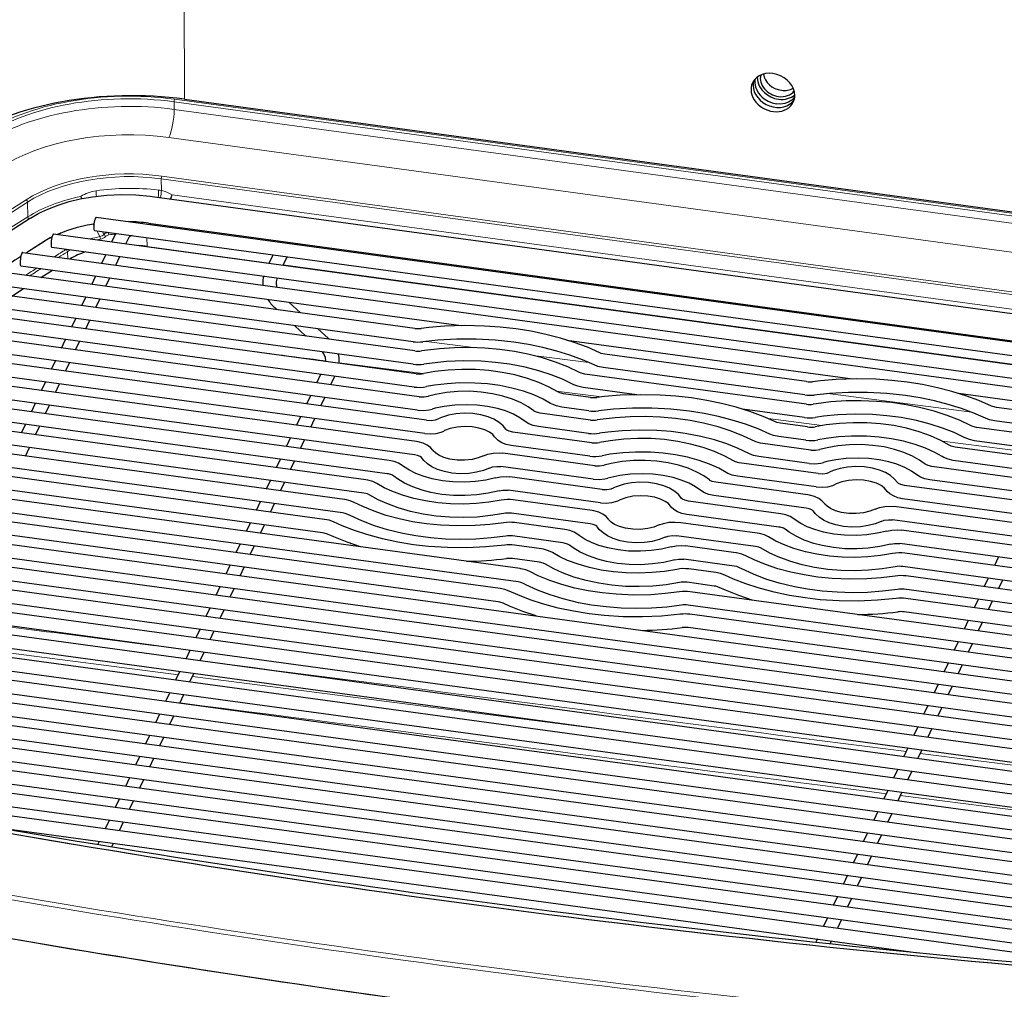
# Model space of a CAD drawing. Extents: x -26 to 514, y -3 to 930.
# Tile 3 of 9: x 113 to 259, y 97 to 241. Entities that reach past the tile are written whole.
import ezdxf

# ---------------------------------------------------------------- set-up
doc = ezdxf.new("R2010")
doc.units = 0

msp = doc.modelspace()

# ---------------------------------------------------------------- linework, layer by layer
at = {"color": 7, "lineweight": 15}
for p, q in [((137.291031, 275.775116), (137.485306, 228.908264)), ((135.923294, 228.529953), (315.029572, 204.145767)), ((135.923294, 228.529953), (135.960205, 227.415009)), ((135.996429, 228.92099), (315.102692, 204.536819)), ((314.95755, 203.045654), (135.960205, 227.415009)), ((314.173706, 198.866653), (135.176346, 223.236008)), ((134.022217, 217.10527), (134.066483, 215.360397)), ((134.022217, 217.10527), (309.944824, 193.154526)), ((134.095764, 217.501617), (310.018372, 193.550873)), ((114.190765, 213.648193), (114.245285, 211.481094)), ((135.626755, 214.727509), (308.292877, 191.220123)), ((130.298447, 210.697311), (130.256073, 210.60788)), ((132.456039, 210.308365), (132.533722, 210.456329)), ((123.928452, 210.405807), (123.936264, 210.391174)), ((124.023575, 210.222046), (123.936218, 210.391296)), ((124.902496, 208.519485), (124.458954, 209.378677)), ((125.522232, 208.859711), (125.314453, 209.262207)), ((133.200699, 210.206985), (133.278381, 210.35495)), ((134.023041, 210.253571), (133.945358, 210.105606)), ((131.932983, 207.064865), (131.891174, 208.366821)), ((133.063278, 208.173691), (150.628143, 205.782349)), ((151.634644, 207.855865), (151.564072, 207.70694)), ((153.668579, 207.578949), (153.598022, 207.430023)), ((154.139709, 207.514816), (154.069138, 207.365891)), ((119.918793, 206.642899), (119.880554, 206.618637)), ((120.14122, 205.277145), (120.109207, 206.27951)), ((154.209915, 207.408524), (154.182404, 207.350464)), ((152.707184, 205.499298), (286.224457, 187.321762)), ((180.386642, 192.053802), (173.329285, 192.97554)), ((197.49527, 189.824127), (189.247772, 190.898209)), ((172.841553, 188.184143), (160.448135, 189.806839)), ((199.354721, 184.725967), (192.659454, 185.597809)), ((254.31073, 182.45285), (232.974548, 185.216446)), ((232.073013, 180.476013), (224.119217, 181.507797)), ((265.765442, 176.112503), (249.913971, 178.164154)), ((100.666, 148.108749), (136.576889, 143.4888)), ((138.662949, 143.220581), (204.413345, 134.769287)), ((132.919922, 139.813309), (134.725311, 139.581116)), ((246.669327, 131.810699), (282.582428, 127.195496)), ((243.713196, 125.57193), (279.626373, 120.956894))]:
    msp.add_line(p, q, dxfattribs=at)
at = {"color": 7, "lineweight": 30}
for p, q in [((137.485306, 228.908264), (312.236481, 205.115036)), ((132.670532, 214.474609), (309.05542, 190.460922)), ((124.39241, 211.406189), (314.227264, 185.561386)), ((132.130936, 210.511169), (308.515839, 186.497482)), ((124.12262, 209.424469), (313.957458, 183.579666)), ((126.706711, 207.737213), (127.301147, 208.99173)), ((116.800674, 207.892105), (114.021866, 206.110275)), ((118.056808, 208.914841), (317.577118, 181.751419)), ((128.785751, 207.454163), (129.244156, 208.4216)), ((151.402939, 207.887405), (151.332367, 207.73848)), ((113.464584, 206.186142), (319.183563, 178.178818)), ((117.787018, 206.933121), (317.307312, 179.769699)), ((131.932983, 207.064865), (150.066086, 204.596161)), ((154.209503, 207.50531), (154.209915, 207.408524)), ((125.213821, 204.586548), (125.808258, 205.84108)), ((127.292862, 204.303497), (127.887299, 205.558029)), ((150.048645, 204.559357), (150.643082, 205.813873)), ((152.127686, 204.276306), (152.722122, 205.530823)), ((171.680923, 194.906464), (109.259781, 203.404694)), ((113.194794, 204.204422), (178.527451, 195.309799)), ((116.166275, 202.464417), (117.886185, 203.56572)), ((152.145126, 204.31311), (285.662415, 186.135574)), ((123.720947, 201.435898), (124.315384, 202.69043)), ((125.799988, 201.152847), (126.394424, 202.407379)), ((171.662964, 191.555008), (104.376984, 200.715561)), ((171.411133, 192.924744), (108.98999, 201.422974)), ((111.861694, 199.696564), (113.573135, 200.799011)), ((122.228073, 198.285248), (122.822495, 199.539764)), ((124.307114, 198.002197), (124.901535, 199.256714)), ((154.67691, 197.221436), (152.957413, 198.791)), ((171.841949, 188.176727), (100.462753, 197.894562)), ((171.393173, 189.573288), (104.107193, 198.733841)), ((151.190277, 197.696121), (150.882812, 197.976761)), ((171.572159, 186.195023), (100.192947, 195.912842)), ((120.735184, 195.134583), (121.32962, 196.389114)), ((122.814224, 194.851547), (123.408661, 196.106064)), ((172.327347, 184.756744), (96.064224, 195.139481)), ((155.508667, 193.754303), (153.789169, 195.323853)), ((158.810974, 193.447861), (157.275803, 194.849167)), ((172.057556, 182.775024), (95.794434, 193.157776)), ((119.24231, 191.983932), (119.836746, 193.238464)), ((121.32135, 191.700882), (121.915787, 192.955414)), ((194.218872, 193.173508), (236.640152, 187.398117)), ((173.397003, 181.257217), (91.66571, 192.384415)), ((173.127213, 179.275497), (91.39592, 190.402695)), ((117.74942, 188.833282), (118.343857, 190.087814)), ((158.456558, 189.999069), (158.459137, 190.10347)), ((229.79364, 186.994781), (199.868744, 191.068863)), ((171.904114, 178.106567), (87.751465, 189.563416)), ((119.828461, 188.550232), (120.422897, 189.804764)), ((229.523834, 185.013062), (199.598969, 189.087143)), ((171.634323, 176.124847), (87.481674, 187.581696)), ((157.112427, 186.828156), (157.706863, 188.082687)), ((159.191467, 186.545105), (159.785889, 187.799637)), ((229.775665, 183.643326), (196.900955, 188.119003)), ((167.848709, 175.304779), (83.352951, 186.80835)), ((116.256546, 185.682632), (116.850983, 186.937149)), ((118.335587, 185.399582), (118.930023, 186.654099)), ((204.598038, 185.052658), (196.631165, 186.137299)), ((167.578918, 173.323074), (83.08316, 184.82663)), ((155.619537, 183.677505), (156.213974, 184.932037)), ((157.698578, 183.394455), (158.293015, 184.648987)), ((197.751526, 184.649307), (193.736206, 185.195969)), ((252.331573, 185.261841), (318.913788, 176.197098)), ((164.377548, 172.423462), (79.438721, 183.98735)), ((114.763672, 182.531967), (115.358109, 183.786499)), ((116.842712, 182.248917), (117.437134, 183.503448)), ((197.48172, 182.667587), (193.466431, 183.214249)), ((229.50589, 181.661606), (220.289459, 182.916367)), ((320.402618, 174.658951), (257.981476, 183.157181)), ((164.107758, 170.441742), (79.168915, 182.00563)), ((154.126663, 180.526855), (154.7211, 181.781372)), ((156.205704, 180.243805), (156.80014, 181.498322)), ((197.733551, 181.297852), (190.265045, 182.314651)), ((161.212814, 169.500427), (75.524475, 181.166336)), ((113.270782, 179.381317), (113.865219, 180.635849)), ((115.349823, 179.098267), (115.94426, 180.352798)), ((197.463776, 179.316132), (189.99527, 180.332932)), ((229.954651, 180.26506), (225.939346, 180.811722)), ((322.299652, 171.046783), (255.013672, 180.207336)), ((320.132812, 172.677231), (257.71167, 181.175476)), ((158.24501, 166.550568), (70.835388, 178.450836)), ((160.943008, 167.518707), (75.254684, 179.184631)), ((152.633789, 177.37619), (153.22821, 178.630722)), ((154.712814, 177.093155), (155.307251, 178.347672)), ((197.912537, 177.919586), (186.209641, 179.512863)), ((229.684875, 178.28334), (225.669556, 178.830002)), ((113.856949, 175.947617), (114.451385, 177.202133)), ((197.642761, 175.937866), (185.93985, 177.531143)), ((230.440063, 176.845078), (222.971558, 177.861862)), ((323.228119, 167.566467), (251.848923, 177.284286)), ((322.029846, 169.065063), (254.743866, 178.225616)), ((187.283401, 159.243271), (66.630585, 175.669388)), ((157.97522, 164.568848), (70.565598, 176.469116)), ((151.1409, 174.22554), (151.735336, 175.480072)), ((198.397949, 174.499603), (184.716766, 176.362213)), ((230.170258, 174.863358), (222.701752, 175.880142)), ((153.21994, 173.94249), (153.814377, 175.197021)), ((198.128143, 172.517883), (184.446976, 174.380493)), ((231.509705, 173.345551), (219.806808, 174.938828)), ((324.640869, 164.020233), (248.377762, 174.402969)), ((322.958344, 165.584747), (251.579132, 175.302582)), ((184.315598, 156.293427), (62.619492, 172.861572)), ((187.013611, 157.261551), (66.360794, 173.687668)), ((199.46759, 171.000076), (185.786423, 172.862686)), ((231.239914, 171.363831), (219.537018, 172.957108)), ((149.648026, 171.07489), (150.242462, 172.329407)), ((151.727066, 170.79184), (152.321503, 172.046371)), ((230.01683, 170.194901), (216.335648, 172.057495)), ((326.05365, 160.473999), (244.322357, 171.601181)), ((324.371094, 162.038513), (248.107971, 172.421249)), ((58.511536, 170.06694), (335.321747, 132.380997)), ((184.045807, 154.311707), (62.349701, 170.879852)), ((199.1978, 169.018356), (185.516617, 170.880966)), ((229.74704, 168.213181), (216.065857, 170.075775)), ((325.783844, 158.492279), (244.052551, 169.619461)), ((58.24173, 168.08522), (335.051941, 130.399277)), ((148.155136, 167.92424), (148.749573, 169.178757)), ((150.234177, 167.64119), (150.828613, 168.895706)), ((197.974701, 167.849426), (186.27182, 169.442703)), ((225.961426, 167.393112), (212.280243, 169.255722)), ((326.982117, 156.993683), (242.829468, 168.450531)), ((54.500427, 167.259125), (336.347076, 128.887497)), ((197.704926, 165.867706), (186.002014, 167.460983)), ((225.69162, 165.411392), (212.010437, 167.274002)), ((54.230652, 165.277405), (336.077271, 126.905777)), ((146.662262, 164.773575), (147.256699, 166.028107)), ((148.741302, 164.490524), (149.335739, 165.745056)), ((193.919312, 165.047638), (186.45079, 166.064423)), ((222.490265, 164.51178), (210.787354, 166.105057)), ((326.712341, 155.011963), (242.559692, 166.468811)), ((50.489349, 164.451309), (337.372406, 125.394012)), ((193.649506, 163.065918), (186.181, 164.082718)), ((222.220459, 162.530075), (210.517578, 164.123337)), ((328.394867, 153.447449), (243.899124, 164.951004)), ((50.219543, 162.469589), (337.102631, 123.412292)), ((145.169388, 161.622925), (145.763809, 162.877457)), ((147.248428, 161.339874), (147.84285, 162.594406)), ((190.448151, 162.166321), (186.432831, 162.712967)), ((219.325516, 161.588745), (211.85701, 162.60553)), ((328.125092, 151.465729), (243.629333, 162.969284)), ((46.575104, 161.63031), (338.300903, 121.913696)), ((329.323364, 149.967133), (244.384521, 161.531021)), ((258.275299, 160.975327), (257.680878, 159.72081)), ((46.305298, 159.64859), (338.031097, 119.931976)), ((143.676498, 158.472275), (144.270935, 159.726791)), ((145.755539, 158.189224), (146.349976, 159.443741)), ((190.178345, 160.184601), (186.16304, 160.731262)), ((219.055725, 159.607025), (211.587219, 160.62381)), ((329.053558, 147.985428), (244.114731, 159.549301)), ((42.563995, 158.822495), (339.326233, 118.420212)), ((216.357727, 158.638885), (212.342407, 159.185547)), ((330.251831, 146.486832), (244.563507, 158.152756)), ((42.29422, 156.840775), (339.056427, 116.438492)), ((142.183624, 155.321609), (142.778061, 156.576141)), ((216.087921, 156.657181), (212.072617, 157.203827)), ((256.78241, 157.824677), (256.187988, 156.570145)), ((258.86145, 157.541626), (258.267029, 156.287094)), ((38.843475, 155.975128), (340.061005, 114.966278)), ((144.262665, 155.038574), (144.857101, 156.293091)), ((333.174194, 139.381165), (212.521393, 155.807281)), ((329.982056, 144.505112), (244.293701, 156.171036)), ((38.573669, 153.993408), (339.791199, 112.984558)), ((332.904419, 137.399445), (212.251587, 153.825562)), ((331.95517, 142.901031), (244.545532, 154.8013)), ((255.289536, 154.674026), (254.695099, 153.419495)), ((257.368591, 154.390976), (256.774139, 153.136444)), ((38.125427, 152.718979), (337.793274, 111.921112)), ((140.690735, 152.170959), (141.285172, 153.425491)), ((142.769775, 151.887909), (143.364212, 153.142441)), ((334.199554, 135.88768), (212.503418, 152.455826)), ((331.685364, 140.919312), (244.275757, 152.81958)), ((37.855621, 150.737259), (336.882233, 110.026688)), ((253.796661, 151.523361), (253.202225, 150.268845)), ((255.875702, 151.240311), (255.281265, 149.985794)), ((139.197861, 149.020309), (139.792297, 150.274841)), ((141.276901, 148.737259), (141.871338, 149.991791)), ((333.929749, 133.90596), (212.233643, 150.474106)), ((42.153259, 148.816711), (330.779694, 109.522064)), ((252.303772, 148.372711), (251.709351, 147.118195)), ((254.382812, 148.089661), (253.788391, 146.835144)), ((41.883453, 146.834991), (328.848358, 107.766556)), ((137.704987, 145.869659), (138.299408, 147.124176)), ((139.784027, 145.586609), (140.378448, 146.841125)), ((47.827606, 144.690292), (322.119598, 107.347183)), ((250.810898, 145.222061), (250.216461, 143.967529)), ((252.889938, 144.939011), (252.295502, 143.684479)), ((136.212097, 142.718994), (136.806534, 143.973526)), ((138.291138, 142.435944), (138.885574, 143.690475)), ((47.616699, 142.700546), (320.010345, 105.615891)), ((249.318024, 142.071411), (248.723587, 140.816879)), ((251.397064, 141.788361), (250.802628, 140.533829)), ((54.083099, 140.484741), (312.878357, 105.251419)), ((134.719223, 139.568344), (135.31366, 140.822876)), ((136.798264, 139.285294), (137.3927, 140.539825)), ((247.825134, 138.920746), (247.230713, 137.666229)), ((53.977875, 138.480621), (310.650848, 103.536224)), ((133.226334, 136.417694), (133.82077, 137.672211)), ((135.305374, 136.134644), (135.899811, 137.38916)), ((249.904175, 138.637695), (249.309753, 137.383179)), ((60.919693, 136.200089), (303.055969, 103.234772)), ((131.733459, 133.267029), (132.327896, 134.521561)), ((246.33226, 135.770096), (245.737823, 134.515564)), ((248.411301, 135.487045), (247.816864, 134.232513)), ((60.938187, 134.179123), (300.692749, 101.538055)), ((133.8125, 132.983994), (134.406937, 134.23851)), ((68.627991, 131.796753), (292.361908, 101.336792)), ((244.839386, 132.619446), (244.244949, 131.364914)), ((246.918427, 132.336395), (246.323975, 131.081863)), ((130.240585, 130.116379), (130.835022, 131.370911)), ((132.319626, 129.833328), (132.914047, 131.08786)), ((69.708069, 129.631256), (288.891815, 99.790771)), ((243.346497, 129.468781), (242.752075, 128.214264)), ((245.425537, 129.18573), (244.831116, 127.931213)), ((128.747696, 126.965729), (129.342133, 128.220261)), ((130.826736, 126.682678), (131.421173, 127.93721)), ((86.796585, 125.969315), (271.207581, 100.862915)), ((241.853622, 126.31813), (241.259186, 125.063614)), ((243.932663, 126.03508), (243.338226, 124.780563)), ((127.254822, 123.815079), (127.849258, 125.069595)), ((129.333862, 123.532028), (129.928299, 124.786545)), ((240.360748, 123.16748), (239.766296, 121.912949)), ((242.439789, 122.88443), (241.845337, 121.629898)), ((125.761948, 120.664413), (126.356369, 121.918945)), ((127.840973, 120.381363), (128.43541, 121.635895)), ((109.211411, 120.899231), (246.368042, 102.226227)), ((238.867859, 120.01683), (238.273422, 118.762299)), ((124.633591, 118.283081), (124.863495, 118.768295)), ((126.686554, 117.945007), (126.942535, 118.485245)), ((240.946899, 119.73378), (240.352463, 118.479248)), ((237.374969, 116.866165), (236.780548, 115.611649)), ((239.45401, 116.583115), (238.859589, 115.328598)), ((235.882111, 113.715515), (235.287659, 112.460983)), ((237.961151, 113.432465), (237.366699, 112.177933)), ((234.389221, 110.564865), (233.794785, 109.310333)), ((236.468262, 110.281815), (235.873825, 109.027283)), ((232.896332, 107.4142), (232.30191, 106.159683)), ((234.975372, 107.131149), (234.380951, 105.876633)), ((231.403458, 104.26355), (231.182404, 103.797028)), ((233.482498, 103.980499), (233.28891, 103.571945))]:
    msp.add_line(p, q, dxfattribs=at)
for points in [[(222.196686, 231.950897), (222.14621, 231.654663), (222.135498, 231.349838), (222.233383, 230.729858), (222.399567, 230.289948), (222.641251, 229.867737), (222.952133, 229.474258), (223.225891, 229.204163), (223.530075, 228.959961), (224.087555, 228.622375), (224.693573, 228.378525), (225.323944, 228.23819)], [(222.483902, 232.204254), (222.50174, 231.783371), (222.618652, 231.279404), (222.835724, 230.787994), (223.145721, 230.325546), (223.538361, 229.90741), (224.000549, 229.547485), (224.516937, 229.257767), (225.069427, 229.048157), (225.640472, 228.925095)], [(228.037827, 229.202667), (227.628754, 228.786407), (227.110962, 228.472412), (226.557251, 228.286118), (225.953522, 228.206985), (225.323914, 228.23819)], [(114.644547, 211.261246), (115.882965, 211.980667), (117.195358, 212.610184), (118.739075, 213.213882), (120.372269, 213.721603), (121.981079, 214.110413), (123.846985, 214.440048), (125.96048, 214.671036), (128.104202, 214.760666), (130.250381, 214.70813), (132.371262, 214.51384), (132.670532, 214.474609)], [(118.57164, 208.844742), (120.010635, 209.420959), (121.589661, 209.90715), (123.058105, 210.248032), (124.045853, 210.424683)], [(129.69693, 208.665558), (129.371399, 208.515167), (129.244003, 208.41571), (129.236908, 208.407547)], [(199.130051, 191.274689), (197.277451, 192.087357), (195.317657, 192.816147), (193.262253, 193.457413), (191.123291, 194.007904), (188.913437, 194.464752), (186.645691, 194.825546), (184.333527, 195.088333), (181.990646, 195.251724), (179.0401, 195.31485), (176.090759, 195.220779), (173.750595, 195.032837), (172.591751, 194.901627)], [(198.271561, 189.468307), (196.527863, 190.233139), (194.671844, 190.923279), (192.715683, 191.533554), (190.672028, 192.059479), (188.554199, 192.497284), (186.3759, 192.843826), (183.589447, 193.14502), (180.758591, 193.296555), (177.911774, 193.296783), (175.077621, 193.145691), (172.838562, 192.916916)], [(196.10379, 188.354126), (194.395569, 189.175964), (192.560944, 189.90361), (190.615112, 190.532303), (188.457489, 191.084045), (186.454758, 191.476349), (184.274628, 191.784988), (182.051895, 191.981445), (179.805084, 192.064255), (177.552963, 192.032806), (175.314377, 191.887344), (173.107986, 191.628967), (172.672241, 191.563904)], [(158.459137, 190.10347), (158.390091, 190.592163), (158.17128, 191.109955), (157.983154, 191.399002)], [(195.169067, 186.585999), (193.59436, 187.34346), (191.885681, 188.021042), (190.059067, 188.611145), (188.021194, 189.132202), (185.710876, 189.571457), (183.625778, 189.84407), (181.499603, 190.009857), (178.921585, 190.065475), (176.346893, 189.964066), (174.228516, 189.76059), (172.978104, 189.587433)], [(199.868744, 191.068863), (199.32338, 191.195923), (199.130051, 191.274689)], [(192.86618, 185.47261), (191.612564, 186.172684), (190.075378, 186.869553), (188.399429, 187.472763), (186.530579, 187.990692), (184.638809, 188.374939), (182.667816, 188.643295), (180.655411, 188.789642), (178.625397, 188.812515), (176.601852, 188.7117), (174.608749, 188.488205), (172.988129, 188.209885)], [(199.598969, 189.087143), (198.828461, 189.254044), (198.271561, 189.468307)], [(196.900955, 188.119003), (196.350479, 188.247864), (196.10379, 188.354126)], [(257.242767, 183.363007), (255.390167, 184.175674), (253.430359, 184.904465), (251.374969, 185.545731), (249.235992, 186.096237), (247.026154, 186.55307), (244.758392, 186.913864), (242.446228, 187.176666), (240.103348, 187.340042), (237.152802, 187.403183), (234.203476, 187.309113), (231.863312, 187.12117), (230.704468, 186.98996)], [(191.817383, 183.769669), (190.709137, 184.388367), (189.324783, 185.015732), (187.793182, 185.566864), (186.066544, 186.045273), (184.305191, 186.402954), (182.460754, 186.654053), (180.571777, 186.791397), (178.345825, 186.805161), (176.44841, 186.691177), (174.587845, 186.46283), (173.380478, 186.248749)], [(196.631165, 186.137299), (195.869446, 186.301514), (195.252045, 186.543533), (195.169067, 186.585999)], [(172.327347, 184.756744), (173.026154, 184.732162), (173.642349, 184.828842), (173.680954, 184.839294)], [(189.306061, 182.653061), (188.46431, 183.249298), (187.42514, 183.832855), (186.138748, 184.392029), (184.749985, 184.845352), (183.211761, 185.203766), (181.529205, 185.450516), (179.802231, 185.562912), (178.063354, 185.539383), (176.345367, 185.380264), (174.743225, 185.101578), (173.680954, 184.839294)], [(193.736206, 185.195969), (193.171692, 185.329803), (192.86618, 185.47261)], [(225.200653, 181.017532), (223.348053, 181.8302), (221.388245, 182.55899), (219.332855, 183.200272), (217.193878, 183.750763), (214.984039, 184.207611), (212.716278, 184.56839), (210.404114, 184.831192), (208.061234, 184.994568), (205.110687, 185.057709), (202.161362, 184.963638), (199.821198, 184.775696), (198.662354, 184.644485)], [(254.216507, 180.442459), (252.50827, 181.264282), (250.673645, 181.991928), (248.727814, 182.620621), (246.57019, 183.172363), (244.567474, 183.564667), (242.387329, 183.873322), (240.164612, 184.069763), (237.917786, 184.152573), (235.66568, 184.12114), (233.427078, 183.975677), (231.220703, 183.7173), (230.784943, 183.652237)], [(256.384277, 181.556625), (254.640564, 182.321457), (252.784546, 183.011612), (250.8284, 183.621872), (248.784729, 184.147812), (246.666901, 184.585602), (244.488617, 184.932144), (241.702148, 185.233337), (238.871307, 185.384872), (236.02449, 185.385101), (233.190338, 185.234024), (230.951263, 185.005249)], [(172.057556, 182.775024), (172.93187, 182.726654), (173.800095, 182.816055), (174.218124, 182.912781)], [(188.062103, 181.08699), (187.272049, 181.635635), (186.293198, 182.158585), (185.111481, 182.637512), (183.919937, 182.997498), (182.46582, 183.305496), (180.930847, 183.498505), (179.355286, 183.569839), (177.579529, 183.502304), (176.038467, 183.312698), (174.679459, 183.034058), (174.218124, 182.912781)], [(193.466431, 183.214249), (192.691162, 183.382599), (192.058517, 183.634918), (191.817383, 183.769669)], [(224.342163, 179.211166), (222.59845, 179.975983), (220.742432, 180.666138), (218.786285, 181.276398), (216.742615, 181.802338), (214.624786, 182.240128), (212.446503, 182.58667), (209.660034, 182.887863), (206.829193, 183.039398), (203.982376, 183.039642), (201.148224, 182.88855), (198.909149, 182.659775)], [(257.981476, 183.157181), (257.436096, 183.284256), (257.242767, 183.363007)], [(173.397003, 181.257217), (174.102905, 181.233093), (174.72876, 181.333771), (175.103775, 181.469803)], [(185.176804, 179.923843), (184.75206, 180.445053), (184.163055, 180.949326), (183.394394, 181.414368), (182.525848, 181.783707), (181.479218, 182.080322), (180.262115, 182.270828), (179.006836, 182.320053), (177.757324, 182.227219), (176.666656, 182.02179), (175.624252, 181.694565), (175.103775, 181.469803)], [(190.265045, 182.314651), (189.718658, 182.442062), (189.383057, 182.59877), (189.306061, 182.653061)], [(222.174377, 178.096985), (220.466156, 178.918808), (218.631531, 179.646454), (216.685699, 180.275162), (214.528076, 180.826889), (212.52536, 181.219193), (210.345215, 181.527847), (208.122498, 181.724304), (205.875671, 181.807114), (203.623566, 181.775665), (201.384964, 181.630203), (199.178589, 181.371826), (198.742828, 181.306763)], [(253.281769, 178.674316), (251.707077, 179.431778), (249.998398, 180.109375), (248.171783, 180.699478), (246.133911, 181.220535), (243.823578, 181.65979), (241.738495, 181.932388), (239.61232, 182.098175), (237.034302, 182.153793), (234.459595, 182.052383), (232.341217, 181.848907), (231.090805, 181.675751)], [(257.71167, 181.175476), (256.941162, 181.342361), (256.384277, 181.556625)], [(183.513031, 178.81395), (183.226028, 179.139328), (182.758347, 179.482101), (182.060867, 179.822754), (181.17868, 180.097443), (180.153931, 180.271561), (179.04158, 180.320343), (177.937393, 180.23317), (176.910934, 180.01767), (176.090073, 179.722717), (175.968658, 179.666489)], [(186.209641, 179.512863), (185.66449, 179.639847), (185.318314, 179.802963), (185.186676, 179.911087), (185.176804, 179.923843)], [(189.99527, 180.332932), (189.243607, 180.49411), (188.608673, 180.742889), (188.062103, 181.08699)], [(221.239655, 176.328857), (219.664948, 177.086304), (217.956284, 177.763901), (216.129669, 178.354004), (214.091797, 178.875061), (211.781464, 179.314316), (209.696381, 179.586929), (207.570206, 179.752701), (204.992188, 179.808319), (202.41748, 179.706909), (200.299103, 179.503448), (199.048691, 179.330292)], [(225.939346, 180.811722), (225.393982, 180.938782), (225.200653, 181.017532)], [(250.978882, 177.560944), (249.725281, 178.261002), (248.18808, 178.95787), (246.512146, 179.561081), (244.643295, 180.07901), (242.751511, 180.463257), (240.780518, 180.731628), (238.768112, 180.877975), (236.738098, 180.900848), (234.714554, 180.800018), (232.721466, 180.576538), (231.10083, 180.298203)], [(255.013672, 180.207336), (254.463181, 180.336182), (254.216507, 180.442459)], [(173.127213, 179.275497), (173.985748, 179.226791), (174.839325, 179.310944), (175.591064, 179.50946), (175.968658, 179.666489)], [(185.93985, 177.531143), (185.223175, 177.681992), (184.574799, 177.930466), (184.040787, 178.258575), (183.662674, 178.615936), (183.513031, 178.81395)], [(218.936768, 175.215469), (217.683167, 175.915543), (216.145966, 176.612396), (214.470032, 177.215622), (212.601181, 177.733551), (210.709396, 178.117798), (208.738403, 178.386154), (206.725998, 178.532501), (204.695984, 178.555374), (202.67244, 178.454544), (200.679352, 178.231064), (199.058716, 177.952728)], [(225.669556, 178.830002), (224.899048, 178.996887), (224.342163, 179.211166)], [(249.930084, 175.857986), (248.821838, 176.476685), (247.4375, 177.104065), (245.905884, 177.655182), (244.179245, 178.133606), (242.417908, 178.491287), (240.573456, 178.742371), (238.684479, 178.879715), (236.458527, 178.893478), (234.561111, 178.779495), (232.700546, 178.551147), (231.493179, 178.337067)], [(254.743866, 178.225616), (253.982162, 178.389832), (253.364761, 178.631866), (253.281769, 178.674316)], [(174.330948, 176.823761), (173.979828, 177.230759), (173.50177, 177.582123), (172.893524, 177.866547), (172.144531, 178.06813), (171.904114, 178.106567)], [(181.87532, 175.971222), (181.079758, 175.663452), (180.152847, 175.44342), (179.060486, 175.3255), (177.943771, 175.342865), (176.872849, 175.493866), (175.984055, 175.739883), (175.242783, 176.065567), (174.727844, 176.404404), (174.400925, 176.727905), (174.330948, 176.823761)], [(222.971558, 177.861862), (222.421082, 177.990707), (222.174377, 178.096985)], [(230.440063, 176.845078), (231.13887, 176.820496), (231.755066, 176.91716), (231.793671, 176.927612)], [(247.418777, 174.741379), (246.577026, 175.337631), (245.537857, 175.921188), (244.251465, 176.480362), (242.862686, 176.93367), (241.324463, 177.292084), (239.641907, 177.538834), (237.914948, 177.651245), (236.176071, 177.627701), (234.458069, 177.468582), (232.855927, 177.189896), (231.793671, 176.927612)], [(251.848923, 177.284286), (251.284393, 177.418137), (250.978882, 177.560944)], [(172.667175, 175.713867), (172.644196, 175.740997), (172.46312, 175.872467), (172.056671, 176.036926), (171.634323, 176.124847)], [(182.740189, 174.167908), (181.855499, 173.812042), (180.838913, 173.538681), (179.673492, 173.363831), (178.41716, 173.318268), (177.169815, 173.41478), (176.047318, 173.63295), (175.048294, 173.954849), (174.207718, 174.3526), (173.540146, 174.793854), (173.0242, 175.263763), (172.667175, 175.713867)], [(181.87532, 175.971222), (182.498062, 176.20784), (183.306259, 176.372101), (184.228043, 176.406326), (184.716766, 176.362213)], [(217.88797, 173.512527), (216.779724, 174.13121), (215.395386, 174.758591), (213.86377, 175.309708), (212.137131, 175.788132), (210.375793, 176.145813), (208.531342, 176.396896), (206.642365, 176.534256), (204.416412, 176.548004), (202.518997, 176.434021), (200.658432, 176.205688), (199.451065, 175.991592)], [(222.701752, 175.880142), (221.940048, 176.044357), (221.322647, 176.286392), (221.239655, 176.328857)], [(246.174805, 173.175308), (245.38475, 173.723953), (244.405914, 174.246918), (243.224182, 174.725845), (242.032639, 175.085831), (240.578522, 175.393829), (239.043564, 175.586823), (237.467987, 175.658157), (235.69223, 175.590622), (234.151184, 175.401031), (232.792175, 175.122391), (232.330841, 175.001114)], [(251.579132, 175.302582), (250.803879, 175.470917), (250.171234, 175.723236), (249.930084, 175.857986)], [(169.78186, 174.55072), (169.235306, 174.894821), (168.600357, 175.1436), (167.848709, 175.304779)], [(183.625854, 172.72493), (182.180817, 172.3909), (180.654572, 172.171539), (179.082581, 172.073013), (177.304611, 172.109833), (175.756119, 172.272797), (174.221619, 172.566299), (172.896057, 172.944214), (171.798935, 173.366592), (170.852554, 173.83754), (169.991867, 174.390274), (169.78186, 174.55072)], [(182.740189, 174.167908), (183.216476, 174.329224), (183.859573, 174.410309), (184.446976, 174.380493)], [(198.397949, 174.499603), (199.096756, 174.475021), (199.712952, 174.571686), (199.751556, 174.582153)], [(215.376663, 172.395905), (214.534912, 172.992157), (213.495743, 173.575714), (212.209351, 174.134888), (210.820572, 174.588211), (209.282349, 174.946609), (207.599792, 175.193359), (205.872833, 175.305771), (204.133957, 175.282227), (202.415955, 175.123123), (200.813812, 174.844421), (199.751556, 174.582153)], [(219.806808, 174.938828), (219.242279, 175.072662), (218.936768, 175.215469)], [(230.170258, 174.863358), (231.044586, 174.814987), (231.912811, 174.904373), (232.330841, 175.001114)], [(243.289505, 172.012161), (242.864777, 172.533371), (242.275757, 173.037643), (241.507111, 173.502701), (240.63855, 173.87204), (239.591919, 174.16864), (238.374817, 174.359161), (237.119553, 174.408371), (235.870026, 174.315536), (234.779358, 174.110107), (233.736969, 173.782898), (233.216492, 173.558136)], [(248.377762, 174.402969), (247.83136, 174.530396), (247.495758, 174.687088), (247.418777, 174.741379)], [(168.537903, 172.98465), (168.271332, 173.138412), (167.77536, 173.2901), (167.578918, 173.323074)], [(184.16301, 170.798416), (182.547302, 170.424774), (180.858841, 170.181992), (179.129211, 170.073563), (177.390991, 170.101059), (175.676926, 170.26413), (174.019226, 170.560455), (172.768921, 170.886444), (171.34549, 171.386902), (170.141373, 171.947311), (169.087708, 172.580276), (168.537903, 172.98465)], [(183.625854, 172.72493), (184.365829, 172.871338), (185.241699, 172.909058), (185.786423, 172.862686)], [(198.128143, 172.517883), (199.002472, 172.469513), (199.870697, 172.558899), (200.288727, 172.65564)], [(214.13269, 170.829849), (213.342636, 171.378479), (212.3638, 171.901443), (211.182068, 172.380371), (209.990524, 172.740356), (208.536407, 173.048355), (207.00145, 173.241348), (205.425873, 173.312683), (203.650116, 173.245148), (202.10907, 173.055557), (200.750061, 172.776917), (200.288727, 172.65564)], [(219.537018, 172.957108), (218.761765, 173.125443), (218.12912, 173.377762), (217.88797, 173.512527)], [(231.509705, 173.345551), (232.215607, 173.321411), (232.841461, 173.422104), (233.216492, 173.558136)], [(248.107971, 172.421249), (247.356323, 172.582443), (246.721375, 172.831207), (246.174805, 173.175308)], [(166.026581, 171.868042), (165.450089, 172.152115), (164.71019, 172.367172), (164.377548, 172.423462)], [(184.463501, 169.388977), (182.641617, 169.086243), (180.76593, 168.895721), (178.861923, 168.820328), (176.955353, 168.861191), (175.072021, 169.0177), (173.237457, 169.287415), (171.524094, 169.654236), (169.813705, 170.147705), (168.271484, 170.724258), (167.134842, 171.249359), (166.026581, 171.868042)], [(199.46759, 171.000076), (200.173492, 170.975952), (200.799347, 171.07663), (201.174377, 171.212662)], [(211.247391, 169.666702), (210.822662, 170.187897), (210.233643, 170.692169), (209.464996, 171.157227), (208.596436, 171.526566), (207.549805, 171.823181), (206.332703, 172.013687), (205.077438, 172.062897), (203.827911, 171.970062), (202.737244, 171.764633), (201.694855, 171.437424), (201.174377, 171.212662)], [(216.335648, 172.057495), (215.789246, 172.184921), (215.453644, 172.341614), (215.376663, 172.395905)], [(231.239914, 171.363831), (232.098465, 171.315109), (232.952026, 171.399277), (233.703781, 171.597778), (234.08136, 171.754807)], [(241.625732, 170.902283), (241.338745, 171.227646), (240.871063, 171.570419), (240.173584, 171.911072), (239.291382, 172.18576), (238.266647, 172.359879), (237.154297, 172.408676), (236.050095, 172.321487), (235.023636, 172.105988), (234.202774, 171.811035), (234.08136, 171.754807)], [(244.322357, 171.601181), (243.777191, 171.72818), (243.431015, 171.891296), (243.299377, 171.999405), (243.289505, 172.012161)], [(164.977798, 170.1651), (164.617416, 170.326813), (164.107758, 170.441742)], [(184.855835, 167.427826), (182.906143, 167.103821), (180.906326, 166.90065), (178.880035, 166.820404), (176.851303, 166.863907), (174.844162, 167.030731), (172.88237, 167.319183), (171.040253, 167.713638), (169.186401, 168.248627), (167.495361, 168.880981), (166.231415, 169.465027), (164.977798, 170.1651)], [(184.16301, 170.798416), (184.747955, 170.900467), (185.448944, 170.889481), (185.516617, 170.880966)], [(209.583618, 168.556808), (209.296631, 168.882187), (208.828949, 169.224945), (208.13147, 169.565598), (207.249268, 169.840286), (206.224533, 170.014404), (205.112183, 170.063202), (204.00798, 169.976013), (202.981522, 169.760529), (202.16066, 169.465576), (202.039246, 169.409332)], [(212.280243, 169.255722), (211.735077, 169.382706), (211.388901, 169.545822), (211.257263, 169.653946), (211.247391, 169.666702)], [(216.065857, 170.075775), (215.314209, 170.236969), (214.67926, 170.485733), (214.13269, 170.829849)], [(232.443649, 168.912079), (232.092545, 169.319077), (231.614471, 169.670456), (231.006241, 169.954865), (230.257233, 170.156464), (230.01683, 170.194901)], [(244.052551, 169.619461), (243.335876, 169.770309), (242.6875, 170.018799), (242.153488, 170.346909), (241.775391, 170.704254), (241.625732, 170.902283)], [(162.674896, 169.051712), (162.066132, 169.307388), (161.310455, 169.486191), (161.212814, 169.500427)], [(184.865875, 166.050278), (182.772491, 165.782867), (180.641327, 165.622437), (178.061722, 165.573334), (175.490204, 165.681229), (173.378143, 165.889999), (171.314896, 166.20462), (169.335129, 166.618134), (167.41095, 167.137253), (165.606583, 167.745407), (163.923462, 168.439621), (162.674896, 169.051712)], [(199.1978, 169.018356), (200.056351, 168.969635), (200.909912, 169.053802), (201.661667, 169.252319), (202.039246, 169.409332)], [(212.010437, 167.274002), (211.293762, 167.42485), (210.645386, 167.673325), (210.111374, 168.001434), (209.733276, 168.358795), (209.583618, 168.556808)], [(230.779877, 167.8022), (230.756897, 167.829315), (230.575836, 167.9608), (230.169373, 168.125244), (229.74704, 168.213181)], [(239.988022, 168.059555), (239.192474, 167.751785), (238.265564, 167.531754), (237.173187, 167.413818), (236.056473, 167.431183), (234.985565, 167.582199), (234.096771, 167.828201), (233.355499, 168.153885), (232.840546, 168.492722), (232.513641, 168.816223), (232.443649, 168.912079)], [(239.988022, 168.059555), (240.610764, 168.296158), (241.418976, 168.460434), (242.340759, 168.494644), (242.829468, 168.450531)], [(161.740173, 167.283585), (161.320221, 167.44339), (160.943008, 167.518707)], [(185.171722, 164.073807), (182.97406, 163.79306), (180.740402, 163.624893), (178.489487, 163.570602), (176.240112, 163.630585), (174.011063, 163.804398), (171.820969, 164.090759), (169.906555, 164.441254), (167.629974, 164.991928), (165.663803, 165.600311), (163.80571, 166.308533), (162.070908, 167.111984), (161.740173, 167.283585)], [(200.401535, 166.56662), (200.05043, 166.973618), (199.572357, 167.324982), (198.964127, 167.60939), (198.215118, 167.810989), (197.974701, 167.849426)], [(227.894562, 166.639053), (227.348007, 166.983154), (226.713074, 167.231918), (225.961426, 167.393112)], [(241.738556, 164.813248), (240.293518, 164.479233), (238.767273, 164.259857), (237.195282, 164.161331), (235.417328, 164.198166), (233.868835, 164.361115), (232.334335, 164.654617), (231.008759, 165.032532), (229.911636, 165.45491), (228.965271, 165.925858), (228.104584, 166.478607), (227.894562, 166.639053)], [(240.852905, 166.256226), (239.968201, 165.90036), (238.95163, 165.626999), (237.786194, 165.452148), (236.529877, 165.406601), (235.282516, 165.503113), (234.160019, 165.721283), (233.161011, 166.043167), (232.320435, 166.440933), (231.652847, 166.882187), (231.136902, 167.352081), (230.779877, 167.8022)], [(159.572418, 166.169403), (158.932404, 166.408142), (158.24501, 166.550568)], [(185.005417, 162.720795), (182.201889, 162.449753), (179.36293, 162.328842), (176.517029, 162.35939), (173.692764, 162.541046), (171.468063, 162.793884), (169.142761, 163.167511), (166.887589, 163.645065), (164.529053, 164.279373), (162.698242, 164.879669), (160.869202, 165.589005), (159.572418, 166.169403)], [(198.737762, 165.456726), (198.714783, 165.483841), (198.533722, 165.615326), (198.127258, 165.77977), (197.704926, 165.867706)], [(208.810791, 163.910751), (207.926086, 163.554901), (206.909515, 163.28154), (205.74408, 163.106674), (204.487762, 163.061127), (203.240402, 163.157639), (202.117905, 163.375809), (201.118896, 163.697693), (200.27832, 164.095459), (199.610733, 164.536713), (199.094788, 165.006622), (198.737762, 165.456726)], [(207.945908, 165.714081), (207.15036, 165.406311), (206.22345, 165.186279), (205.131073, 165.068344), (204.014359, 165.085724), (202.943451, 165.236725), (202.054657, 165.482727), (201.313385, 165.808411), (200.798431, 166.147247), (200.471527, 166.470749), (200.401535, 166.56662)], [(207.945908, 165.714081), (208.568649, 165.950684), (209.376862, 166.11496), (210.298645, 166.14917), (210.787354, 166.105057)], [(226.650604, 165.072983), (226.384033, 165.22673), (225.888062, 165.378433), (225.69162, 165.411392)], [(240.852905, 166.256226), (241.329193, 166.417542), (241.97229, 166.498642), (242.559692, 166.468811)], [(158.713913, 164.363037), (158.231812, 164.523163), (157.97522, 164.568848)], [(163.625107, 162.464203), (161.627533, 163.140503), (159.65564, 163.933517), (158.713913, 164.363037)], [(195.852448, 164.293579), (195.305893, 164.63768), (194.670959, 164.886444), (193.919312, 165.047638)], [(209.696442, 162.467789), (208.251404, 162.133759), (206.725159, 161.914398), (205.153168, 161.815857), (203.375214, 161.852692), (201.826721, 162.015656), (200.292221, 162.309143), (198.966644, 162.687057), (197.869522, 163.109436), (196.923157, 163.580399), (196.062469, 164.133133), (195.852448, 164.293579)], [(208.810791, 163.910751), (209.287079, 164.072067), (209.930176, 164.153168), (210.517578, 164.123337)], [(224.139297, 163.956375), (223.56279, 164.240448), (222.822891, 164.45549), (222.490265, 164.51178)], [(242.576202, 161.477295), (240.754318, 161.174561), (238.878632, 160.984039), (236.974625, 160.908646), (235.068054, 160.949524), (233.184723, 161.106033), (231.350159, 161.375732), (229.636795, 161.742554), (227.926422, 162.236023), (226.384186, 162.812576), (225.247559, 163.337677), (224.139297, 163.956375)], [(242.275726, 162.886749), (240.660004, 162.513092), (238.971558, 162.270325), (237.241928, 162.16188), (235.503693, 162.189377), (233.789642, 162.352463), (232.131927, 162.648788), (230.881638, 162.974777), (229.458191, 163.47522), (228.254074, 164.035645), (227.200409, 164.668594), (226.650604, 165.072983)], [(241.738556, 164.813248), (242.478546, 164.959671), (243.354401, 164.997391), (243.899124, 164.951004)], [(194.60849, 162.727509), (194.341919, 162.881256), (193.845947, 163.032959), (193.649506, 163.065918)], [(210.233612, 160.541275), (208.617889, 160.167633), (206.929443, 159.92485), (205.199799, 159.816406), (203.461578, 159.843918), (201.747528, 160.006989), (200.089813, 160.303314), (198.839523, 160.629303), (197.416077, 161.129745), (196.21196, 161.69017), (195.158295, 162.323135), (194.60849, 162.727509)], [(209.696442, 162.467789), (210.436432, 162.614197), (211.312286, 162.651917), (211.85701, 162.60553)], [(223.0905, 162.253418), (222.730118, 162.415131), (222.220459, 162.530075)], [(242.968552, 159.516159), (241.01886, 159.192139), (239.019043, 158.988983), (236.992737, 158.908737), (234.96402, 158.952225), (232.956879, 159.119049), (230.995087, 159.407516), (229.152954, 159.801956), (227.299103, 160.33696), (225.608078, 160.969315), (224.344116, 161.55336), (223.0905, 162.253418)], [(242.275726, 162.886749), (242.860657, 162.9888), (243.561661, 162.977798), (243.629333, 162.969284)], [(192.097183, 161.610901), (191.520676, 161.894974), (190.780777, 162.110016), (190.448151, 162.166321)], [(210.534088, 159.131821), (208.712204, 158.829102), (206.836517, 158.638565), (204.93251, 158.563171), (203.02594, 158.60405), (201.142609, 158.760559), (199.308044, 159.030273), (197.594681, 159.397079), (195.884308, 159.890549), (194.342072, 160.467117), (193.205444, 160.992203), (192.097183, 161.610901)], [(220.787613, 161.140045), (220.178833, 161.395706), (219.423172, 161.574524), (219.325516, 161.588745)], [(242.978577, 158.138611), (240.885193, 157.871201), (238.754028, 157.71077), (236.174423, 157.661652), (233.602921, 157.769547), (231.490845, 157.978317), (229.427612, 158.292938), (227.447845, 158.706451), (225.523651, 159.225586), (223.719299, 159.83374), (222.036163, 160.527954), (220.787613, 161.140045)], [(191.048386, 159.907944), (190.688004, 160.069656), (190.178345, 160.184601)], [(210.926437, 157.170685), (208.976746, 156.846664), (206.976929, 156.643509), (204.950623, 156.563263), (202.921906, 156.606766), (200.914764, 156.773575), (198.952972, 157.062042), (197.11084, 157.456497), (195.256989, 157.991486), (193.565964, 158.62384), (192.302002, 159.207886), (191.048386, 159.907944)], [(210.233612, 160.541275), (210.818542, 160.643326), (211.519547, 160.632324), (211.587219, 160.62381)], [(219.852875, 159.371902), (219.432922, 159.531708), (219.055725, 159.607025)], [(243.284439, 156.162125), (241.086761, 155.881378), (238.853119, 155.713226), (236.602203, 155.65892), (234.352814, 155.718903), (232.123764, 155.892731), (229.93367, 156.179077), (228.019257, 156.529572), (225.742676, 157.080261), (223.776505, 157.688629), (221.918411, 158.396851), (220.183624, 159.200302), (219.852875, 159.371902)], [(188.745499, 158.794571), (188.136719, 159.050232), (187.381058, 159.22905), (187.283401, 159.243271)], [(210.936462, 155.793137), (208.843079, 155.525726), (206.711914, 155.365295), (204.132309, 155.316177), (201.560806, 155.424072), (199.44873, 155.632858), (197.385498, 155.947464), (195.405731, 156.360992), (193.481537, 156.880112), (191.677185, 157.488266), (189.994049, 158.18248), (188.745499, 158.794571)], [(217.68512, 158.257736), (217.045105, 158.496475), (216.357727, 158.638885)], [(243.118118, 154.809113), (240.314606, 154.538071), (237.475647, 154.417175), (234.62973, 154.447723), (231.805481, 154.629379), (229.58078, 154.882217), (227.255463, 155.255844), (225.000305, 155.733398), (222.641754, 156.367691), (220.810944, 156.968002), (218.981903, 157.677322), (217.68512, 158.257736)], [(187.81076, 157.026443), (187.390808, 157.186249), (187.013611, 157.261551)], [(211.24231, 153.816666), (209.044647, 153.535904), (206.811005, 153.367752), (204.560089, 153.313461), (202.310699, 153.373428), (200.08165, 153.547256), (197.891556, 153.833618), (195.977142, 154.184097), (193.700562, 154.734787), (191.73439, 155.34317), (189.876297, 156.051376), (188.14151, 156.854828), (187.81076, 157.026443)], [(216.82663, 156.451355), (216.344513, 156.611496), (216.087921, 156.657181)], [(221.737823, 154.552521), (219.740234, 155.228836), (217.768341, 156.021851), (216.82663, 156.451355)], [(185.643005, 155.912262), (185.003006, 156.151001), (184.315598, 156.293427)], [(211.076004, 152.463638), (208.272491, 152.192596), (205.433533, 152.071701), (202.587616, 152.102249), (199.763367, 152.283905), (197.538666, 152.536743), (195.213348, 152.91037), (192.958191, 153.387924), (190.59964, 154.022217), (188.768829, 154.622528), (186.939804, 155.331848), (185.643005, 155.912262)], [(184.784515, 154.105881), (184.302399, 154.266022), (184.045807, 154.311707)], [(189.695709, 152.207062), (187.69812, 152.883362), (185.726227, 153.676376), (184.784515, 154.105881)]]:
    msp.add_lwpolyline(points, dxfattribs=at)
at = {"color": 7, "lineweight": 15}
for centre, radius, start, end in [((125.148468, 209.714676), 5.670895, 98.096543, 122.554139), ((136.818649, 215.622589), 12.472401, 181.34949, 185.099114), ((129.380508, 179.186035), 36.491862, 83.304068, 97.924074), ((119.901978, 215.608459), 13.734777, 354.746663, 359.249699), ((132.972763, 209.844818), 5.622976, 78.783903, 83.232043), ((118.593628, 217.138046), 15.57478, 349.523467, 353.446139), ((133.014221, 210.528534), 4.945273, 58.110826, 77.71422), ((130.540634, 217.945679), 9.121739, 202.229857, 204.494474), ((130.826706, 216.552856), 8.969152, 193.26578, 195.522051), ((122.004089, 220.249664), 14.69939, 335.305519, 337.934065), ((121.4086, 217.732513), 14.532287, 345.493947, 348.066156), ((117.714203, 211.66362), 3.473756, 183.011767, 190.362061), ((126.402252, 191.861465), 18.695741, 112.669421, 114.725048), ((126.323608, 208.033569), 1.150939, 102.260035, 134.127649), ((124.9048, 208.751114), 1.323089, 1.3873, 17.381872), ((124.792068, 195.068665), 15.105717, 117.512011, 122.448435), ((128.496613, 190.427414), 18.445561, 101.235957, 105.790136), ((128.642258, 189.905457), 18.58985, 101.281686, 102.790666), ((124.632492, 209.745193), 1.255279, 282.422862, 315.137736), ((124.68869, 209.659668), 1.556523, 281.746004, 315.323531), ((126.333252, 208.037949), 0.75287, 98.056661, 135.560417), ((128.96347, 188.313171), 20.651995, 94.745256, 97.612139), ((129.67337, 208.426102), 0.412115, 136.490334, 155.050499), ((133.263763, 209.633316), 1.473357, 250.043052, 262.17885), ((125.675247, 197.560638), 10.344084, 119.599823, 122.553784), ((3677.54126, 27016.103516), 27055.869999, 262.49504, 262.526521), ((18420.59375, 142316.984375), 143340.530236, 262.657811, 262.672311), ((140009.28125, 1087796.5), 1096607.520812, 262.672359, 262.677632), ((159177.3125, 1237044.25), 1247087.701623, 262.673144, 262.678001)]:
    msp.add_arc(centre, radius, start, end, dxfattribs=at)
at = {"color": 7, "lineweight": 30}
for centre, radius, start, end in [((128.424683, 183.124008), 27.636946, 82.29307, 88.364227), ((123.889908, 196.769775), 13.189613, 117.412413, 122.512953), ((126.949371, 193.96846), 12.973792, 108.760367, 119.784647), ((129.147644, 186.564148), 20.689084, 82.262833, 85.758913), ((1127.246582, -1371.005005), 1874.544434, 122.749441, 122.875144), ((153.239395, 201.59993), 4.144033, 165.290441, 180.184738), ((153.304413, 201.591949), 2.209331, 159.140799, 179.920461), ((153.177109, 201.604294), 4.081663, 180.248778, 183.796843), ((153.238388, 201.608902), 2.14305, 180.371489, 195.034225), ((155.02771, 202.593842), 6.203699, 212.977842, 228.084745), ((172.154831, 198.447983), 3.573192, 262.378401, 277.023563), ((154.385681, 188.597992), 6.565397, 45.498906, 47.620892), ((172.154831, 198.447739), 5.572947, 262.331006, 277.047223), ((172.136642, 195.087601), 3.564276, 262.362856, 278.642721), ((156.616302, 190.091385), 3.842951, 0.305956, 14.897735), ((156.66568, 190.095734), 3.793485, 354.449928, 0.244297), ((172.136642, 195.087265), 5.563943, 262.320891, 278.698551), ((172.315308, 191.683273), 3.538299, 262.311957, 280.96284), ((172.315308, 191.682327), 5.537348, 262.287368, 281.091316), ((230.267548, 190.536316), 3.573192, 262.378401, 277.023563), ((198.225433, 188.190842), 3.573192, 262.378401, 277.023563), ((230.267548, 190.536072), 5.572947, 262.331006, 277.047223), ((230.249359, 187.175919), 3.564276, 262.362856, 278.642721), ((198.225433, 188.190598), 5.572947, 262.331006, 277.047223), ((198.207245, 184.83046), 3.564276, 262.362856, 278.642721), ((230.249359, 187.175598), 5.563943, 262.320891, 278.698551), ((230.428009, 183.771591), 3.538299, 262.311957, 280.96284), ((198.207245, 184.830124), 5.563943, 262.320891, 278.698551), ((230.428009, 183.770645), 5.537348, 262.287368, 281.091316), ((198.385895, 181.426132), 3.538299, 262.311957, 280.96284), ((198.385895, 181.425171), 5.537348, 262.287368, 281.091316), ((185.528671, 163.955399), 5.537348, 82.287373, 101.091321), ((185.528656, 163.954437), 3.538299, 82.311955, 100.962839), ((185.707321, 160.550446), 5.563943, 82.320889, 98.698549), ((185.707321, 160.55011), 3.564276, 82.362854, 98.642726), ((185.689133, 157.189972), 5.572947, 82.331005, 97.047228), ((185.689148, 157.189728), 3.573192, 82.378399, 97.023561), ((243.641388, 156.043716), 5.537348, 82.287373, 101.091321), ((178.548706, 214.908676), 54.585989, 270.80596, 277.054128), ((243.641373, 156.04277), 3.538299, 82.311955, 100.962839), ((211.599274, 153.698242), 5.537348, 82.287373, 101.091321), ((243.820038, 152.638763), 5.563943, 82.320889, 98.698549), ((211.599258, 153.697296), 3.538299, 82.311955, 100.962839), ((211.777924, 150.293304), 5.563943, 82.320889, 98.698549), ((243.820038, 152.638443), 3.564276, 82.362854, 98.642726), ((211.777924, 150.292969), 3.564276, 82.362854, 98.642726), ((243.801849, 149.27829), 5.572947, 82.331005, 97.047228), ((211.759735, 146.932816), 5.572947, 82.331005, 97.047228), ((236.661407, 206.997009), 54.585989, 270.80596, 277.054128), ((243.801849, 149.278046), 3.573192, 82.378399, 97.023561), ((204.619293, 204.651535), 54.585989, 270.80596, 277.054128), ((211.759735, 146.932571), 3.573192, 82.378399, 97.023561)]:
    msp.add_arc(centre, radius, start, end, dxfattribs=at)
for centre, major_axis, ratio, start_param, end_param in [((224.807404, 229.915833), (3.027344, -1.434448), 0.81385, 0.3716538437, 3.1416877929), ((225.62915, 231.657562), (2.511841, -1.190552), 0.813836, 3.3036227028, 5.0841327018), ((226.052612, 232.551239), (2.485138, -1.177551), 0.81385, 3.626535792, 5.0840428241), ((224.807404, 229.915833), (3.027344, -1.434448), 0.81385, 3.1416877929, 6.2832804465), ((225.105972, 230.545959), (3.027344, -1.434448), 0.81385, 3.2698210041, 3.5132464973), ((225.105972, 230.545959), (3.027344, -1.434448), 0.81385, 3.5132464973, 6.1549566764), ((129.349686, 211.608932), (32.699585, 0.181274), 0.545198, 1.3163354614, 2.4455607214), ((225.629486, 231.656952), (2.512024, -1.188843), 0.813879, 5.0835321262, 6.1235171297), ((225.628845, 231.658325), (2.937225, -1.392639), 0.813885, 5.0843660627, 5.9577688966), ((226.052612, 232.551239), (2.485138, -1.177551), 0.81385, 5.0840428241, 5.8000228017), ((224.807404, 229.915833), (3.027344, -1.434448), 0.81385, 0.0000951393, 0.3716538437), ((1833.277344, -575.470154), (2255.05957, 7.5914), 0.541651, 2.4355568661, 2.4913058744), ((124.257523, 210.415329), (0.134888, 0.990845), 0.211028, 0.00001275, 2.1578062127), ((130.353867, 210.51741), (-0.316284, 0.149872), 0.81385, 3.7778537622, 4.2239655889), ((124.257523, 210.415329), (0.134888, 0.990845), 0.211028, 2.1578062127, 3.1416054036), ((117.921906, 207.923981), (0.134888, 0.990845), 0.211028, 0.00001275, 2.1578062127), ((113.329681, 205.195282), (0.134888, 0.990845), 0.211028, 0.00001275, 2.1578062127), ((117.921906, 207.923981), (0.134888, 0.990845), 0.211028, 2.1578062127, 3.1416054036), ((153.870911, 207.454681), (-0.316284, 0.149872), 0.81385, 3.3014500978, 3.5132595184), ((113.329681, 205.195282), (0.134888, 0.990845), 0.211028, 2.1578062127, 3.1416054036), ((438.938446, 663.133362), (1053.685059, 4.378052), 0.541361, 4.3659736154, 4.5513696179), ((450.596222, 686.853821), (1098.382568, 4.534485), 0.541148, 4.3698294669, 4.5474191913), ((438.076538, 655.475708), (1067.339111, 4.440094), 0.541401, 4.3758017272, 4.5415589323), ((438.009277, 655.476562), (1067.332397, 4.43692), 0.541398, 4.3779325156, 4.458684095)]:
    msp.add_ellipse(centre, major_axis=major_axis, ratio=ratio, start_param=start_param, end_param=end_param, dxfattribs=at)
at = {"color": 7, "lineweight": 15}
for centre, major_axis, ratio, start_param, end_param in [((129.063812, 213.975266), (28.158142, 0.111969), 0.54692, 1.3198614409, 2.4512228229), ((129.065201, 213.723785), (27.858276, 0.101044), 0.547706, 1.320075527, 2.4514374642), ((129.09111, 212.940781), (27.856476, 0.179352), 0.534967, 1.3181949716, 2.4495571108), ((135.997818, 228.66951), (0.040466, 0.297272), 0.211028, 0.5916725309, 2.0879930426), ((135.165161, 225.926422), (-0.431671, -3.170746), 0.211028, 0.5870098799, 2.087993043), ((129.10231, 210.250351), (24.65799, 0.064423), 0.542903, 1.3204852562, 2.4518467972), ((129.153503, 206.996811), (19.972321, 0.066376), 0.542247, 1.3189418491, 2.4332845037), ((129.154541, 206.744583), (19.672394, 0.058228), 0.543026, 1.319155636, 2.4334988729), ((134.096802, 217.24939), (-0.040466, -0.297272), 0.211028, 3.7286025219, 5.247038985), ((1831.599609, -574.143066), (2257.567139, 9.391388), 0.541401, 2.4331411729, 2.4889335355), ((1831.600586, -574.38208), (-2257.267334, -9.390137), 0.541401, 5.5747338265, 5.6305261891), ((113.962891, 213.739578), (0.161316, -0.25296), 0.638452, 0.84294901, 2.3613854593), ((129.20549, 204.73761), (19.670868, 0.140472), 0.533924, 1.9367254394, 2.4310986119), ((1831.609253, -576.469849), (-2257.137207, -9.389618), 0.541401, 5.574770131, 5.6304839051), ((123.932724, 211.23204), (0.88858, 0.45871), 0.810329, 4.3198257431, 4.4323675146), ((1831.619873, -579.01947), (2253.94165, 9.376312), 0.541401, 2.4331774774, 2.4342288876), ((124.903534, 208.267258), (0.058685, -0.294189), 0.285125, 1.0527190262, 2.541344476), ((125.714142, 208.699982), (0.211029, -0.213226), 0.143119, 3.7360874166, 5.2479351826), ((128.340408, 208.849686), (0.903687, -0.428192), 0.81385, 0.0001414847, 0.3716668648), ((133.137802, 208.313248), (-0.040466, -0.297272), 0.211028, 5.1060456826, 5.2295857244), ((1831.619873, -579.01947), (2250.065918, 9.360199), 0.541401, 2.433010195, 2.4341657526), ((1831.62085, -579.254089), (-2249.766602, -9.358948), 0.541401, 5.5746028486, 5.5754860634), ((119.881607, 206.366409), (0.161285, -0.25296), 0.63838, 0.8604787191, 2.3614618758), ((1831.619873, -579.01947), (2250.065918, 9.360199), 0.541401, 2.4359504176, 2.4371303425), ((1831.62085, -579.254089), (-2249.766602, -9.358948), 0.541401, 5.5772712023, 5.5784514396), ((438.944885, 663.257935), (1053.92627, 4.384277), 0.541401, 4.3659885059, 4.5513721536), ((438.05365, 660.982544), (1066.881104, 4.438171), 0.541401, 4.3758017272, 4.5415589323), ((438.052002, 661.373596), (1066.382324, 4.436096), 0.541401, 4.3758017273, 4.5415589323)]:
    msp.add_ellipse(centre, major_axis=major_axis, ratio=ratio, start_param=start_param, end_param=end_param, dxfattribs=at)

doc.saveas('drawing.dxf')
